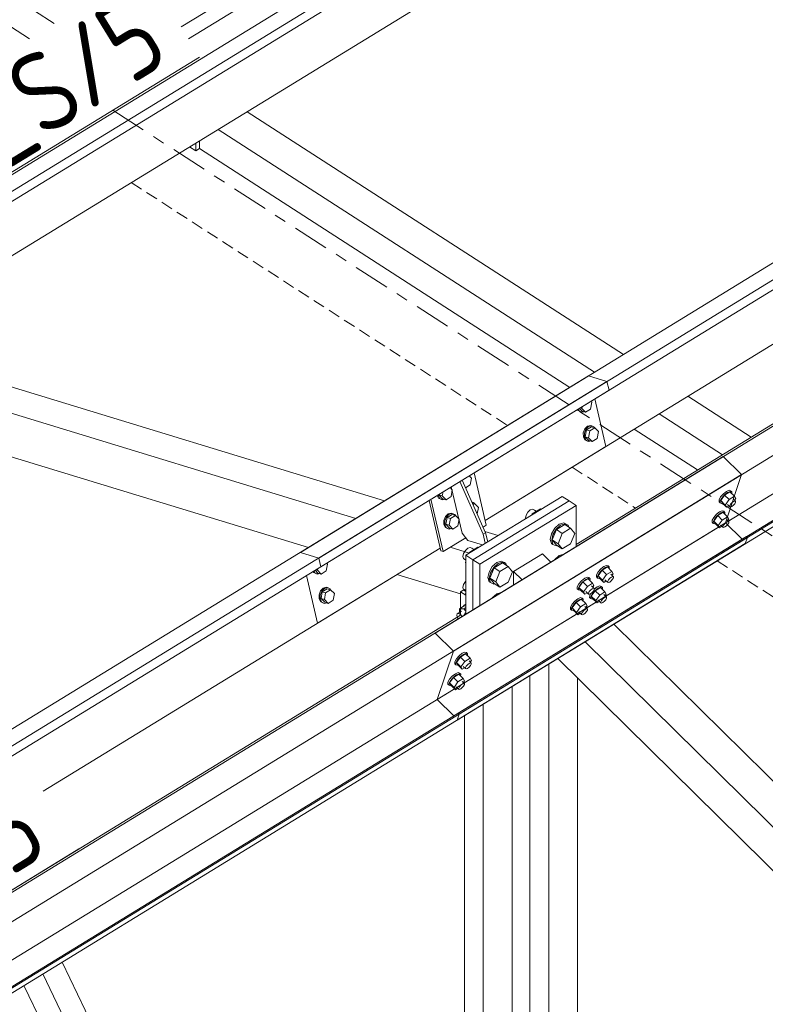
# Model space of a CAD drawing. Header units: millimetres. Extents: x 581 to 1768, y 561 to 1400.
# Tile 64 of 91: x 1348 to 1386, y 1213 to 1262. Entities that reach past the tile are written whole.
import ezdxf

# ---------------------------------------------------------------- set-up
doc = ezdxf.new("R2010")
doc.units = ezdxf.units.MM
doc.header["$LTSCALE"] = 0.6
for name, pattern in [('VERDECKT2', [1.5, 1, -0.5]), ('XKITLINE00', [0]), ('XKITLINE03', [6, 3, -1, 1, -1])]:
    doc.linetypes.add(name, pattern=pattern)
for name, color, linetype, lineweight in [('Bolt', 7, 'Continuous', 0), ('Part', 2, 'Continuous', 0), ('PartMark', 3, 'Continuous', 0), ('S-GRID', 1, 'Continuous', 0)]:
    doc.layers.add(name, color=color, linetype=linetype, lineweight=lineweight)
doc.styles.add('ISOCPEUR', font='ISOCPEUR.TTF')

msp = doc.modelspace()

# ---------------------------------------------------------------- linework, layer by layer
at = {"layer": 'Bolt', "color": 3, "linetype": 'XKITLINE00', "lineweight": 0}
for p, q in [((1376.192, 1242.427), (1376.22, 1242.374)), ((1376.276, 1242.357), (1376.228, 1242.449)), ((1376.284, 1242.483), (1376.42, 1242.346)), ((1376.321, 1242.506), (1376.402, 1242.481)), ((1376.402, 1242.481), (1376.417, 1242.565)), ((1376.587, 1242.295), (1376.402, 1242.481)), ((1376.835, 1242.447), (1376.587, 1242.295)), ((1376.898, 1242.786), (1376.835, 1242.447)), ((1376.898, 1242.786), (1376.852, 1242.832)), ((1376.22, 1242.374), (1376.355, 1242.311)), ((1376.41, 1242.294), (1376.276, 1242.357)), ((1376.355, 1242.311), (1376.41, 1242.294)), ((1376.507, 1242.319), (1376.41, 1242.294)), ((1376.42, 1242.346), (1376.587, 1242.295)), ((1376.554, 1241.458), (1376.479, 1241.266)), ((1376.534, 1241.249), (1376.609, 1241.441)), ((1376.686, 1241.593), (1376.554, 1241.458)), ((1376.609, 1241.441), (1376.742, 1241.576)), ((1376.886, 1241.565), (1376.638, 1241.413)), ((1376.84, 1241.634), (1376.686, 1241.593)), ((1376.742, 1241.576), (1376.896, 1241.617)), ((1376.805, 1241.362), (1377.053, 1241.514)), ((1376.84, 1241.634), (1376.896, 1241.617)), ((1376.886, 1241.565), (1377.053, 1241.514)), ((1376.896, 1241.617), (1377.031, 1241.553)), ((1377.031, 1241.553), (1377.051, 1241.514)), ((1377.053, 1241.514), (1377.238, 1241.327)), ((1376.479, 1241.266), (1376.481, 1241.068)), ((1376.481, 1241.068), (1376.56, 1240.916)), ((1376.537, 1241.051), (1376.534, 1241.249)), ((1376.616, 1240.899), (1376.537, 1241.051)), ((1376.638, 1241.413), (1376.575, 1241.074)), ((1376.575, 1241.074), (1376.76, 1240.888)), ((1376.575, 1241.074), (1376.742, 1241.023)), ((1376.638, 1241.413), (1376.805, 1241.362)), ((1376.742, 1241.023), (1376.805, 1241.362)), ((1376.927, 1240.837), (1376.742, 1241.023)), ((1377.175, 1240.989), (1376.927, 1240.837)), ((1377.238, 1241.327), (1377.175, 1240.989)), ((1376.56, 1240.916), (1376.695, 1240.852)), ((1376.751, 1240.835), (1376.616, 1240.899)), ((1376.695, 1240.852), (1376.751, 1240.835)), ((1376.848, 1240.861), (1376.751, 1240.835)), ((1376.76, 1240.888), (1376.927, 1240.837)), ((1370.922, 1239.016), (1370.81, 1239.128)), ((1370.922, 1239.016), (1370.859, 1238.677)), ((1369.967, 1238.43), (1369.855, 1238.542)), ((1370.859, 1238.677), (1370.632, 1238.538)), ((1369.219, 1238.152), (1369.289, 1238.019)), ((1369.265, 1238.153), (1369.265, 1238.181)), ((1369.344, 1238.002), (1369.265, 1238.153)), ((1369.289, 1238.019), (1369.424, 1237.955)), ((1369.309, 1238.208), (1369.304, 1238.177)), ((1369.304, 1238.177), (1369.489, 1237.99)), ((1369.304, 1238.177), (1369.47, 1238.126)), ((1369.479, 1237.938), (1369.344, 1238.002)), ((1369.47, 1238.126), (1369.508, 1238.33)), ((1369.656, 1237.939), (1369.47, 1238.126)), ((1369.904, 1238.092), (1369.656, 1237.939)), ((1369.967, 1238.43), (1369.904, 1238.092)), ((1383.305, 1238.08), (1383.225, 1237.934)), ((1383.281, 1237.879), (1383.36, 1238.025)), ((1383.439, 1238.234), (1383.305, 1238.08)), ((1383.501, 1238.168), (1383.306, 1237.894)), ((1383.36, 1238.025), (1383.495, 1238.179)), ((1383.594, 1238.354), (1383.439, 1238.234)), ((1383.495, 1238.179), (1383.649, 1238.299)), ((1383.763, 1238.329), (1383.501, 1238.168)), ((1383.724, 1237.949), (1383.501, 1238.168)), ((1383.726, 1238.409), (1383.594, 1238.354)), ((1383.649, 1238.299), (1383.781, 1238.354)), ((1383.985, 1238.109), (1383.724, 1237.949)), ((1383.801, 1238.384), (1383.726, 1238.409)), ((1383.763, 1238.329), (1383.985, 1238.109)), ((1383.781, 1238.354), (1383.856, 1238.329)), ((1383.801, 1238.384), (1383.856, 1238.329)), ((1383.856, 1238.329), (1383.854, 1238.239)), ((1384.052, 1237.996), (1383.985, 1238.109)), ((1369.424, 1237.955), (1369.479, 1237.938)), ((1369.576, 1237.964), (1369.479, 1237.938)), ((1369.489, 1237.99), (1369.656, 1237.939)), ((1370.941, 1237.837), (1371.054, 1237.783)), ((1370.967, 1237.777), (1371.077, 1237.744)), ((1371.002, 1237.698), (1371.077, 1237.744)), ((1371.054, 1237.783), (1371.075, 1237.744)), ((1371.077, 1237.744), (1371.262, 1237.557)), ((1371.203, 1237.243), (1371.262, 1237.557)), ((1383.223, 1237.835), (1383.225, 1237.934)), ((1383.223, 1237.835), (1383.279, 1237.78)), ((1383.279, 1237.78), (1383.281, 1237.879)), ((1383.354, 1237.755), (1383.279, 1237.78)), ((1383.528, 1237.675), (1383.306, 1237.894)), ((1383.306, 1237.894), (1383.372, 1237.781)), ((1383.385, 1237.768), (1383.354, 1237.755)), ((1383.372, 1237.781), (1383.594, 1237.562)), ((1383.528, 1237.675), (1383.724, 1237.949)), ((1383.528, 1237.675), (1383.594, 1237.562)), ((1383.594, 1237.562), (1383.711, 1237.633)), ((1383.645, 1237.698), (1383.757, 1237.588)), ((1383.757, 1237.588), (1383.758, 1237.638)), ((1383.794, 1237.576), (1383.757, 1237.588)), ((1383.758, 1237.638), (1383.797, 1237.711)), ((1383.86, 1237.603), (1383.794, 1237.576)), ((1383.797, 1237.711), (1383.865, 1237.788)), ((1383.937, 1237.664), (1383.86, 1237.603)), ((1383.865, 1237.788), (1383.942, 1237.848)), ((1383.934, 1237.973), (1384.046, 1237.863)), ((1384.005, 1237.741), (1383.937, 1237.664)), ((1383.942, 1237.848), (1384.008, 1237.875)), ((1383.993, 1237.914), (1384.052, 1237.996)), ((1384.044, 1237.813), (1384.005, 1237.741)), ((1384.008, 1237.875), (1384.046, 1237.863)), ((1384.046, 1237.863), (1384.044, 1237.813)), ((1369.622, 1237.103), (1369.547, 1236.91)), ((1369.603, 1236.893), (1369.678, 1237.086)), ((1369.755, 1237.238), (1369.622, 1237.103)), ((1369.707, 1237.057), (1369.644, 1236.719)), ((1369.678, 1237.086), (1369.81, 1237.221)), ((1369.955, 1237.209), (1369.707, 1237.057)), ((1369.707, 1237.057), (1369.873, 1237.006)), ((1369.909, 1237.279), (1369.755, 1237.238)), ((1369.81, 1237.221), (1369.964, 1237.262)), ((1369.873, 1237.006), (1370.121, 1237.158)), ((1369.909, 1237.279), (1369.964, 1237.262)), ((1369.955, 1237.209), (1370.121, 1237.158)), ((1369.964, 1237.262), (1370.099, 1237.198)), ((1370.099, 1237.198), (1370.119, 1237.159)), ((1370.121, 1237.158), (1370.307, 1236.972)), ((1373.633, 1237.173), (1373.601, 1237.024)), ((1373.601, 1237.024), (1373.609, 1236.998)), ((1373.721, 1237.321), (1373.633, 1237.173)), ((1373.84, 1237.429), (1373.721, 1237.321)), ((1373.959, 1237.468), (1373.84, 1237.429)), ((1373.915, 1237.186), (1373.936, 1237.237)), ((1373.936, 1237.237), (1374.349, 1237.49)), ((1373.936, 1237.237), (1373.966, 1237.217)), ((1374.047, 1237.426), (1373.959, 1237.468)), ((1374.047, 1237.426), (1374.143, 1237.364)), ((1374.349, 1237.49), (1374.38, 1237.47)), ((1382.964, 1237.061), (1382.885, 1236.915)), ((1383.099, 1237.215), (1382.964, 1237.061)), ((1383.161, 1237.149), (1382.965, 1236.875)), ((1383.02, 1237.006), (1383.155, 1237.16)), ((1383.253, 1237.335), (1383.099, 1237.215)), ((1383.155, 1237.16), (1383.309, 1237.281)), ((1383.423, 1237.31), (1383.161, 1237.149)), ((1383.383, 1236.93), (1383.161, 1237.149)), ((1383.386, 1237.39), (1383.253, 1237.335)), ((1383.309, 1237.281), (1383.441, 1237.336)), ((1383.645, 1237.09), (1383.383, 1236.93)), ((1383.461, 1237.365), (1383.386, 1237.39)), ((1383.423, 1237.31), (1383.645, 1237.09)), ((1383.441, 1237.336), (1383.516, 1237.31)), ((1383.461, 1237.365), (1383.516, 1237.31)), ((1383.516, 1237.31), (1383.514, 1237.22)), ((1383.712, 1236.977), (1383.645, 1237.09)), ((1369.547, 1236.91), (1369.55, 1236.712)), ((1369.55, 1236.712), (1369.629, 1236.56)), ((1369.605, 1236.695), (1369.603, 1236.893)), ((1369.684, 1236.544), (1369.605, 1236.695)), ((1369.629, 1236.56), (1369.764, 1236.497)), ((1369.644, 1236.719), (1369.829, 1236.532)), ((1369.644, 1236.719), (1369.81, 1236.668)), ((1369.819, 1236.48), (1369.684, 1236.544)), ((1369.81, 1236.668), (1369.873, 1237.006)), ((1369.996, 1236.481), (1369.81, 1236.668)), ((1369.829, 1236.532), (1369.996, 1236.481)), ((1370.244, 1236.633), (1369.996, 1236.481)), ((1370.307, 1236.972), (1370.244, 1236.633)), ((1375.282, 1236.718), (1375.061, 1236.518)), ((1375.131, 1236.473), (1375.352, 1236.673)), ((1375.559, 1236.709), (1375.145, 1236.455)), ((1375.503, 1236.789), (1375.282, 1236.718)), ((1375.352, 1236.673), (1375.573, 1236.744)), ((1375.665, 1236.713), (1375.503, 1236.789)), ((1375.559, 1236.709), (1375.849, 1236.521)), ((1375.573, 1236.744), (1375.734, 1236.668)), ((1375.665, 1236.713), (1375.734, 1236.668)), ((1375.734, 1236.668), (1375.76, 1236.578)), ((1382.883, 1236.816), (1382.885, 1236.915)), ((1382.883, 1236.816), (1382.938, 1236.762)), ((1382.938, 1236.762), (1382.941, 1236.86)), ((1383.013, 1236.736), (1382.938, 1236.762)), ((1382.941, 1236.86), (1383.02, 1237.006)), ((1383.188, 1236.656), (1382.965, 1236.875)), ((1382.965, 1236.875), (1383.032, 1236.762)), ((1383.045, 1236.749), (1383.013, 1236.736)), ((1383.032, 1236.762), (1383.254, 1236.543)), ((1383.188, 1236.656), (1383.383, 1236.93)), ((1383.188, 1236.656), (1383.254, 1236.543)), ((1383.254, 1236.543), (1383.371, 1236.614)), ((1383.305, 1236.679), (1383.416, 1236.57)), ((1383.416, 1236.57), (1383.418, 1236.619)), ((1383.454, 1236.557), (1383.416, 1236.57)), ((1383.418, 1236.619), (1383.457, 1236.692)), ((1383.52, 1236.585), (1383.454, 1236.557)), ((1383.457, 1236.692), (1383.525, 1236.769)), ((1383.597, 1236.645), (1383.52, 1236.585)), ((1383.525, 1236.769), (1383.602, 1236.829)), ((1383.594, 1236.954), (1383.705, 1236.844)), ((1383.665, 1236.722), (1383.597, 1236.645)), ((1383.602, 1236.829), (1383.668, 1236.857)), ((1383.653, 1236.895), (1383.712, 1236.977)), ((1383.704, 1236.795), (1383.665, 1236.722)), ((1383.668, 1236.857), (1383.705, 1236.844)), ((1383.705, 1236.844), (1383.704, 1236.795)), ((1369.764, 1236.497), (1369.819, 1236.48)), ((1369.916, 1236.505), (1369.819, 1236.48)), ((1374.9, 1236.244), (1374.84, 1235.968)), ((1375.061, 1236.518), (1374.9, 1236.244)), ((1374.91, 1235.923), (1374.969, 1236.198)), ((1375.145, 1236.455), (1374.938, 1235.94)), ((1374.969, 1236.198), (1375.131, 1236.473)), ((1375.145, 1236.455), (1375.436, 1236.267)), ((1375.229, 1235.752), (1375.436, 1236.267)), ((1375.436, 1236.267), (1375.849, 1236.521)), ((1375.849, 1236.521), (1376.056, 1236.259)), ((1376.056, 1236.259), (1375.849, 1235.744)), ((1370.855, 1235.565), (1370.736, 1235.526)), ((1371.245, 1235.587), (1370.832, 1235.334)), ((1370.943, 1235.523), (1370.855, 1235.565)), ((1371.245, 1235.587), (1371.276, 1235.567)), ((1374.84, 1235.968), (1374.9, 1235.764)), ((1374.9, 1235.764), (1374.969, 1235.719)), ((1374.969, 1235.719), (1374.91, 1235.923)), ((1374.938, 1235.94), (1375.145, 1235.678)), ((1374.938, 1235.94), (1375.229, 1235.752)), ((1375.131, 1235.643), (1374.969, 1235.719)), ((1375.177, 1235.658), (1375.131, 1235.643)), ((1375.145, 1235.678), (1375.436, 1235.49)), ((1375.436, 1235.49), (1375.229, 1235.752)), ((1375.849, 1235.744), (1375.436, 1235.49)), ((1370.529, 1235.27), (1370.497, 1235.121)), ((1370.497, 1235.121), (1370.529, 1235.011)), ((1370.617, 1235.418), (1370.529, 1235.27)), ((1370.736, 1235.526), (1370.617, 1235.418)), ((1370.811, 1235.283), (1370.832, 1235.334)), ((1370.832, 1235.334), (1370.862, 1235.314)), ((1370.943, 1235.523), (1371.04, 1235.461)), ((1375.282, 1235.163), (1375.061, 1234.964)), ((1375.503, 1235.235), (1375.282, 1235.163)), ((1375.511, 1235.231), (1375.503, 1235.235)), ((1363.766, 1234.735), (1363.703, 1234.396)), ((1363.766, 1234.735), (1363.72, 1234.781)), ((1370.529, 1235.011), (1370.645, 1234.936)), ((1370.625, 1234.818), (1370.645, 1234.868)), ((1370.645, 1234.793), (1370.625, 1234.818)), ((1370.625, 1234.818), (1370.645, 1234.805)), ((1371.957, 1234.615), (1371.796, 1234.341)), ((1372.178, 1234.815), (1371.957, 1234.615)), ((1372.027, 1234.57), (1372.248, 1234.77)), ((1372.455, 1234.806), (1372.041, 1234.552)), ((1372.399, 1234.886), (1372.178, 1234.815)), ((1372.248, 1234.77), (1372.469, 1234.841)), ((1372.332, 1234.364), (1372.746, 1234.618)), ((1372.561, 1234.81), (1372.399, 1234.886)), ((1372.455, 1234.806), (1372.746, 1234.618)), ((1372.469, 1234.841), (1372.631, 1234.765)), ((1372.561, 1234.81), (1372.631, 1234.765)), ((1372.631, 1234.765), (1372.656, 1234.676)), ((1372.746, 1234.618), (1372.952, 1234.356)), ((1375.061, 1234.964), (1375.053, 1234.95)), ((1377.504, 1234.619), (1377.35, 1234.499)), ((1377.674, 1234.594), (1377.412, 1234.433)), ((1377.636, 1234.674), (1377.504, 1234.619)), ((1377.56, 1234.564), (1377.692, 1234.619)), ((1377.711, 1234.649), (1377.636, 1234.674)), ((1377.674, 1234.594), (1377.896, 1234.374)), ((1377.692, 1234.619), (1377.767, 1234.594)), ((1377.711, 1234.649), (1377.767, 1234.594)), ((1377.767, 1234.594), (1377.765, 1234.504)), ((1363.06, 1234.377), (1363.088, 1234.324)), ((1363.088, 1234.324), (1363.223, 1234.26)), ((1363.144, 1234.307), (1363.096, 1234.398)), ((1363.278, 1234.243), (1363.144, 1234.307)), ((1363.151, 1234.433), (1363.288, 1234.295)), ((1363.189, 1234.455), (1363.269, 1234.431)), ((1363.223, 1234.26), (1363.278, 1234.243)), ((1363.269, 1234.431), (1363.285, 1234.515)), ((1363.455, 1234.244), (1363.269, 1234.431)), ((1363.375, 1234.269), (1363.278, 1234.243)), ((1363.288, 1234.295), (1363.455, 1234.244)), ((1363.703, 1234.396), (1363.455, 1234.244)), ((1371.796, 1234.341), (1371.736, 1234.065)), ((1371.806, 1234.02), (1371.865, 1234.296)), ((1372.041, 1234.552), (1371.834, 1234.037)), ((1371.865, 1234.296), (1372.027, 1234.57)), ((1372.041, 1234.552), (1372.332, 1234.364)), ((1372.125, 1233.849), (1372.332, 1234.364)), ((1372.952, 1234.356), (1372.746, 1233.841)), ((1376.681, 1234.089), (1376.549, 1234.034)), ((1376.756, 1234.064), (1376.681, 1234.089)), ((1377.134, 1234.1), (1377.136, 1234.199)), ((1377.134, 1234.1), (1377.189, 1234.045)), ((1377.215, 1234.345), (1377.136, 1234.199)), ((1377.189, 1234.045), (1377.192, 1234.144)), ((1377.192, 1234.144), (1377.271, 1234.29)), ((1377.35, 1234.499), (1377.215, 1234.345)), ((1377.412, 1234.433), (1377.216, 1234.159)), ((1377.439, 1233.94), (1377.216, 1234.159)), ((1377.216, 1234.159), (1377.283, 1234.046)), ((1377.271, 1234.29), (1377.406, 1234.444)), ((1377.406, 1234.444), (1377.56, 1234.564)), ((1377.634, 1234.214), (1377.412, 1234.433)), ((1377.439, 1233.94), (1377.634, 1234.214)), ((1377.896, 1234.374), (1377.634, 1234.214)), ((1377.797, 1234.031), (1377.874, 1234.091)), ((1377.845, 1234.238), (1377.978, 1234.106)), ((1377.874, 1234.091), (1377.941, 1234.119)), ((1377.962, 1234.261), (1377.896, 1234.374)), ((1377.904, 1234.179), (1377.962, 1234.261)), ((1377.941, 1234.119), (1377.978, 1234.106)), ((1377.978, 1234.106), (1377.977, 1234.057)), ((1370.529, 1233.716), (1370.497, 1233.566)), ((1370.617, 1233.864), (1370.529, 1233.716)), ((1370.645, 1233.889), (1370.617, 1233.864)), ((1371.736, 1234.065), (1371.796, 1233.861)), ((1371.796, 1233.861), (1371.865, 1233.816)), ((1371.865, 1233.816), (1371.806, 1234.02)), ((1371.834, 1234.037), (1372.041, 1233.775)), ((1371.834, 1234.037), (1372.125, 1233.849)), ((1372.027, 1233.74), (1371.865, 1233.816)), ((1372.073, 1233.755), (1372.027, 1233.74)), ((1372.041, 1233.775), (1372.332, 1233.587)), ((1372.332, 1233.587), (1372.125, 1233.849)), ((1372.746, 1233.841), (1372.332, 1233.587)), ((1376.179, 1233.515), (1376.181, 1233.614)), ((1376.26, 1233.759), (1376.181, 1233.614)), ((1376.237, 1233.559), (1376.316, 1233.705)), ((1376.395, 1233.913), (1376.26, 1233.759)), ((1376.457, 1233.848), (1376.261, 1233.574)), ((1376.316, 1233.705), (1376.45, 1233.858)), ((1376.549, 1234.034), (1376.395, 1233.913)), ((1376.45, 1233.858), (1376.605, 1233.979)), ((1376.719, 1234.008), (1376.457, 1233.848)), ((1376.679, 1233.628), (1376.457, 1233.848)), ((1376.484, 1233.354), (1376.679, 1233.628)), ((1376.605, 1233.979), (1376.737, 1234.034)), ((1376.941, 1233.789), (1376.679, 1233.628)), ((1376.719, 1234.008), (1376.941, 1233.789)), ((1376.737, 1234.034), (1376.812, 1234.009)), ((1376.756, 1234.064), (1376.812, 1234.009)), ((1376.812, 1234.009), (1376.81, 1233.918)), ((1376.89, 1233.652), (1377.023, 1233.521)), ((1377.007, 1233.675), (1376.941, 1233.789)), ((1376.949, 1233.594), (1377.007, 1233.675)), ((1377.164, 1233.6), (1377.022, 1233.489)), ((1377.296, 1233.655), (1377.164, 1233.6)), ((1377.264, 1234.02), (1377.189, 1234.045)), ((1377.22, 1233.545), (1377.352, 1233.6)), ((1377.295, 1234.033), (1377.264, 1234.02)), ((1377.283, 1234.046), (1377.505, 1233.827)), ((1377.371, 1233.63), (1377.296, 1233.655)), ((1377.352, 1233.6), (1377.427, 1233.575)), ((1377.371, 1233.63), (1377.427, 1233.575)), ((1377.439, 1233.94), (1377.505, 1233.827)), ((1377.505, 1233.827), (1377.622, 1233.898)), ((1377.556, 1233.963), (1377.689, 1233.832)), ((1377.689, 1233.832), (1377.69, 1233.881)), ((1377.727, 1233.819), (1377.689, 1233.832)), ((1377.69, 1233.881), (1377.73, 1233.954)), ((1377.793, 1233.847), (1377.727, 1233.819)), ((1377.73, 1233.954), (1377.797, 1234.031)), ((1377.87, 1233.907), (1377.793, 1233.847)), ((1377.937, 1233.984), (1377.87, 1233.907)), ((1377.977, 1234.057), (1377.937, 1233.984)), ((1363.421, 1233.408), (1363.346, 1233.215)), ((1363.346, 1233.215), (1363.349, 1233.017)), ((1363.402, 1233.198), (1363.477, 1233.391)), ((1363.404, 1233), (1363.402, 1233.198)), ((1363.554, 1233.542), (1363.421, 1233.408)), ((1363.506, 1233.362), (1363.443, 1233.023)), ((1363.477, 1233.391), (1363.609, 1233.525)), ((1363.754, 1233.514), (1363.506, 1233.362)), ((1363.506, 1233.362), (1363.673, 1233.311)), ((1363.708, 1233.583), (1363.554, 1233.542)), ((1363.609, 1233.525), (1363.764, 1233.566)), ((1363.61, 1232.972), (1363.673, 1233.311)), ((1363.673, 1233.311), (1363.921, 1233.463)), ((1363.708, 1233.583), (1363.764, 1233.566)), ((1363.754, 1233.514), (1363.921, 1233.463)), ((1363.764, 1233.566), (1363.898, 1233.503)), ((1363.898, 1233.503), (1363.919, 1233.464)), ((1363.921, 1233.463), (1364.106, 1233.277)), ((1364.106, 1233.277), (1364.043, 1232.938)), ((1370.497, 1233.566), (1370.529, 1233.457)), ((1370.529, 1233.457), (1370.645, 1233.382)), ((1370.625, 1233.264), (1370.645, 1233.313)), ((1370.645, 1233.239), (1370.625, 1233.264)), ((1370.625, 1233.264), (1370.645, 1233.251)), ((1372.178, 1233.26), (1371.957, 1233.061)), ((1372.399, 1233.332), (1372.178, 1233.26)), ((1372.407, 1233.328), (1372.399, 1233.332)), ((1376.179, 1233.515), (1376.234, 1233.46)), ((1376.234, 1233.46), (1376.237, 1233.559)), ((1376.309, 1233.435), (1376.234, 1233.46)), ((1376.484, 1233.354), (1376.261, 1233.574)), ((1376.261, 1233.574), (1376.327, 1233.46)), ((1376.34, 1233.448), (1376.309, 1233.435)), ((1376.327, 1233.46), (1376.55, 1233.241)), ((1376.484, 1233.354), (1376.55, 1233.241)), ((1376.55, 1233.241), (1376.667, 1233.313)), ((1376.601, 1233.378), (1376.734, 1233.246)), ((1376.734, 1233.246), (1376.735, 1233.296)), ((1376.772, 1233.234), (1376.734, 1233.246)), ((1376.735, 1233.296), (1376.775, 1233.369)), ((1376.838, 1233.261), (1376.772, 1233.234)), ((1376.775, 1233.369), (1376.842, 1233.446)), ((1376.794, 1233.081), (1376.796, 1233.18)), ((1376.796, 1233.18), (1376.842, 1233.265)), ((1376.915, 1233.322), (1376.838, 1233.261)), ((1376.842, 1233.446), (1376.919, 1233.506)), ((1376.849, 1233.026), (1376.852, 1233.125)), ((1376.852, 1233.125), (1376.931, 1233.271)), ((1377.072, 1233.414), (1376.876, 1233.14)), ((1377.099, 1232.921), (1376.876, 1233.14)), ((1376.876, 1233.14), (1376.943, 1233.027)), ((1376.982, 1233.399), (1376.915, 1233.322)), ((1376.919, 1233.506), (1376.986, 1233.533)), ((1376.931, 1233.271), (1377.066, 1233.425)), ((1377.022, 1233.471), (1376.982, 1233.399)), ((1376.986, 1233.533), (1377.023, 1233.521)), ((1377.023, 1233.521), (1377.022, 1233.471)), ((1377.066, 1233.425), (1377.22, 1233.545)), ((1377.334, 1233.575), (1377.072, 1233.414)), ((1377.294, 1233.195), (1377.072, 1233.414)), ((1377.099, 1232.921), (1377.294, 1233.195)), ((1377.556, 1233.355), (1377.294, 1233.195)), ((1377.334, 1233.575), (1377.556, 1233.355)), ((1377.427, 1233.575), (1377.425, 1233.485)), ((1377.505, 1233.219), (1377.638, 1233.087)), ((1377.622, 1233.242), (1377.556, 1233.355)), ((1377.564, 1233.16), (1377.622, 1233.242)), ((1363.349, 1233.017), (1363.428, 1232.865)), ((1363.484, 1232.848), (1363.404, 1233)), ((1363.428, 1232.865), (1363.563, 1232.801)), ((1363.443, 1233.023), (1363.628, 1232.837)), ((1363.443, 1233.023), (1363.61, 1232.972)), ((1363.618, 1232.784), (1363.484, 1232.848)), ((1363.563, 1232.801), (1363.618, 1232.784)), ((1363.795, 1232.786), (1363.61, 1232.972)), ((1363.715, 1232.81), (1363.618, 1232.784)), ((1363.628, 1232.837), (1363.795, 1232.786)), ((1364.043, 1232.938), (1363.795, 1232.786)), ((1370.326, 1232.518), (1370.565, 1232.665)), ((1370.531, 1232.644), (1370.544, 1232.692)), ((1370.544, 1232.692), (1370.645, 1232.739)), ((1370.544, 1232.692), (1370.604, 1232.728)), ((1370.565, 1232.665), (1370.645, 1232.665)), ((1370.604, 1232.728), (1370.645, 1232.747)), ((1371.957, 1233.061), (1371.949, 1233.047)), ((1375.92, 1232.74), (1375.841, 1232.595)), ((1375.897, 1232.54), (1375.976, 1232.686)), ((1376.055, 1232.894), (1375.92, 1232.74)), ((1376.117, 1232.829), (1375.921, 1232.555)), ((1375.976, 1232.686), (1376.11, 1232.839)), ((1376.209, 1233.015), (1376.055, 1232.894)), ((1376.11, 1232.839), (1376.265, 1232.96)), ((1376.379, 1232.989), (1376.117, 1232.829)), ((1376.339, 1232.609), (1376.117, 1232.829)), ((1376.341, 1233.07), (1376.209, 1233.015)), ((1376.265, 1232.96), (1376.397, 1233.015)), ((1376.601, 1232.77), (1376.339, 1232.609)), ((1376.416, 1233.045), (1376.341, 1233.07)), ((1376.379, 1232.989), (1376.601, 1232.77)), ((1376.397, 1233.015), (1376.472, 1232.99)), ((1376.416, 1233.045), (1376.472, 1232.99)), ((1376.472, 1232.99), (1376.47, 1232.899)), ((1376.55, 1232.633), (1376.683, 1232.502)), ((1376.667, 1232.657), (1376.601, 1232.77)), ((1376.609, 1232.575), (1376.667, 1232.657)), ((1376.794, 1233.081), (1376.849, 1233.026)), ((1376.924, 1233.001), (1376.849, 1233.026)), ((1376.955, 1233.014), (1376.924, 1233.001)), ((1376.943, 1233.027), (1377.165, 1232.808)), ((1377.099, 1232.921), (1377.165, 1232.808)), ((1377.165, 1232.808), (1377.282, 1232.879)), ((1377.216, 1232.944), (1377.349, 1232.813)), ((1377.349, 1232.813), (1377.35, 1232.862)), ((1377.387, 1232.8), (1377.349, 1232.813)), ((1377.35, 1232.862), (1377.39, 1232.935)), ((1377.453, 1232.828), (1377.387, 1232.8)), ((1377.39, 1232.935), (1377.457, 1233.012)), ((1377.53, 1232.888), (1377.453, 1232.828)), ((1377.457, 1233.012), (1377.534, 1233.072)), ((1377.597, 1232.965), (1377.53, 1232.888)), ((1377.534, 1233.072), (1377.601, 1233.1)), ((1377.637, 1233.038), (1377.597, 1232.965)), ((1377.601, 1233.1), (1377.638, 1233.087)), ((1377.638, 1233.087), (1377.637, 1233.038)), ((1370.193, 1232.192), (1370.211, 1232.258)), ((1370.211, 1232.102), (1370.193, 1232.192)), ((1370.211, 1232.258), (1370.426, 1232.389)), ((1370.211, 1232.258), (1370.263, 1232.282)), ((1370.263, 1232.282), (1370.332, 1232.257)), ((1370.547, 1232.518), (1370.326, 1232.518)), ((1370.326, 1232.328), (1370.326, 1232.518)), ((1370.332, 1232.257), (1370.402, 1232.191)), ((1370.402, 1232.191), (1370.441, 1232.123)), ((1370.617, 1232.31), (1370.544, 1232.185)), ((1370.547, 1232.518), (1370.645, 1232.578)), ((1370.645, 1232.392), (1370.547, 1232.518)), ((1370.645, 1232.335), (1370.617, 1232.31)), ((1375.838, 1232.496), (1375.841, 1232.595)), ((1375.838, 1232.496), (1375.894, 1232.441)), ((1375.894, 1232.441), (1375.897, 1232.54)), ((1375.969, 1232.416), (1375.894, 1232.441)), ((1376.144, 1232.335), (1375.921, 1232.555)), ((1375.921, 1232.555), (1375.987, 1232.441)), ((1376, 1232.429), (1375.969, 1232.416)), ((1375.987, 1232.441), (1376.21, 1232.222)), ((1376.144, 1232.335), (1376.339, 1232.609)), ((1376.144, 1232.335), (1376.21, 1232.222)), ((1376.21, 1232.222), (1376.327, 1232.294)), ((1376.261, 1232.359), (1376.394, 1232.227)), ((1376.394, 1232.227), (1376.395, 1232.277)), ((1376.432, 1232.215), (1376.394, 1232.227)), ((1376.395, 1232.277), (1376.435, 1232.35)), ((1376.498, 1232.242), (1376.432, 1232.215)), ((1376.435, 1232.35), (1376.502, 1232.427)), ((1376.575, 1232.303), (1376.498, 1232.242)), ((1376.502, 1232.427), (1376.579, 1232.487)), ((1376.642, 1232.38), (1376.575, 1232.303)), ((1376.579, 1232.487), (1376.646, 1232.514)), ((1376.682, 1232.452), (1376.642, 1232.38)), ((1376.646, 1232.514), (1376.683, 1232.502)), ((1376.683, 1232.502), (1376.682, 1232.452)), ((1370.262, 1232.013), (1370.211, 1232.102)), ((1370.307, 1230.183), (1370.172, 1230.029)), ((1370.461, 1230.303), (1370.307, 1230.183)), ((1370.363, 1230.128), (1370.517, 1230.249)), ((1370.631, 1230.278), (1370.369, 1230.117)), ((1370.594, 1230.359), (1370.461, 1230.303)), ((1370.517, 1230.249), (1370.649, 1230.304)), ((1370.669, 1230.333), (1370.594, 1230.359)), ((1370.631, 1230.278), (1370.853, 1230.058)), ((1370.649, 1230.304), (1370.724, 1230.278)), ((1370.669, 1230.333), (1370.724, 1230.278)), ((1370.724, 1230.278), (1370.722, 1230.188)), ((1370.091, 1229.785), (1370.093, 1229.883)), ((1370.091, 1229.785), (1370.146, 1229.73)), ((1370.172, 1230.029), (1370.093, 1229.883)), ((1370.146, 1229.73), (1370.149, 1229.828)), ((1370.221, 1229.704), (1370.146, 1229.73)), ((1370.149, 1229.828), (1370.228, 1229.974)), ((1370.369, 1230.117), (1370.173, 1229.843)), ((1370.396, 1229.624), (1370.173, 1229.843)), ((1370.173, 1229.843), (1370.24, 1229.73)), ((1370.253, 1229.717), (1370.221, 1229.704)), ((1370.228, 1229.974), (1370.363, 1230.128)), ((1370.24, 1229.73), (1370.462, 1229.511)), ((1370.591, 1229.898), (1370.369, 1230.117)), ((1370.396, 1229.624), (1370.591, 1229.898)), ((1370.853, 1230.058), (1370.591, 1229.898)), ((1370.665, 1229.66), (1370.733, 1229.737)), ((1370.733, 1229.737), (1370.81, 1229.797)), ((1370.802, 1229.922), (1370.913, 1229.812)), ((1370.873, 1229.69), (1370.805, 1229.613)), ((1370.81, 1229.797), (1370.876, 1229.825)), ((1370.92, 1229.945), (1370.853, 1230.058)), ((1370.861, 1229.863), (1370.92, 1229.945)), ((1370.912, 1229.763), (1370.873, 1229.69)), ((1370.876, 1229.825), (1370.913, 1229.812)), ((1370.913, 1229.812), (1370.912, 1229.763)), ((1370.121, 1229.285), (1369.967, 1229.164)), ((1370.023, 1229.109), (1370.177, 1229.23)), ((1370.291, 1229.259), (1370.029, 1229.099)), ((1370.253, 1229.34), (1370.121, 1229.285)), ((1370.177, 1229.23), (1370.309, 1229.285)), ((1370.328, 1229.314), (1370.253, 1229.34)), ((1370.291, 1229.259), (1370.513, 1229.04)), ((1370.309, 1229.285), (1370.384, 1229.26)), ((1370.328, 1229.314), (1370.384, 1229.26)), ((1370.384, 1229.26), (1370.382, 1229.169)), ((1370.396, 1229.624), (1370.462, 1229.511)), ((1370.462, 1229.511), (1370.579, 1229.582)), ((1370.513, 1229.647), (1370.624, 1229.538)), ((1370.624, 1229.538), (1370.626, 1229.587)), ((1370.662, 1229.525), (1370.624, 1229.538)), ((1370.626, 1229.587), (1370.665, 1229.66)), ((1370.728, 1229.553), (1370.662, 1229.525)), ((1370.805, 1229.613), (1370.728, 1229.553)), ((1369.751, 1228.766), (1369.753, 1228.864)), ((1369.751, 1228.766), (1369.806, 1228.711)), ((1369.832, 1229.01), (1369.753, 1228.864)), ((1369.806, 1228.711), (1369.809, 1228.81)), ((1369.881, 1228.686), (1369.806, 1228.711)), ((1369.809, 1228.81), (1369.888, 1228.955)), ((1369.967, 1229.164), (1369.832, 1229.01)), ((1370.029, 1229.099), (1369.833, 1228.825)), ((1370.056, 1228.605), (1369.833, 1228.825)), ((1369.833, 1228.825), (1369.899, 1228.711)), ((1369.912, 1228.699), (1369.881, 1228.686)), ((1369.888, 1228.955), (1370.023, 1229.109)), ((1369.899, 1228.711), (1370.122, 1228.492)), ((1370.251, 1228.879), (1370.029, 1229.099)), ((1370.056, 1228.605), (1370.251, 1228.879)), ((1370.513, 1229.04), (1370.251, 1228.879)), ((1370.325, 1228.641), (1370.392, 1228.718)), ((1370.392, 1228.718), (1370.47, 1228.778)), ((1370.462, 1228.903), (1370.573, 1228.793)), ((1370.47, 1228.778), (1370.536, 1228.806)), ((1370.579, 1228.926), (1370.513, 1229.04)), ((1370.521, 1228.845), (1370.579, 1228.926)), ((1370.572, 1228.744), (1370.532, 1228.671)), ((1370.536, 1228.806), (1370.573, 1228.793)), ((1370.573, 1228.793), (1370.572, 1228.744)), ((1370.056, 1228.605), (1370.122, 1228.492)), ((1370.122, 1228.492), (1370.239, 1228.564)), ((1370.173, 1228.629), (1370.284, 1228.519)), ((1370.284, 1228.519), (1370.285, 1228.568)), ((1370.322, 1228.506), (1370.284, 1228.519)), ((1370.285, 1228.568), (1370.325, 1228.641)), ((1370.388, 1228.534), (1370.322, 1228.506)), ((1370.465, 1228.594), (1370.388, 1228.534)), ((1370.532, 1228.671), (1370.465, 1228.594))]:
    msp.add_line(p, q, dxfattribs=at)
at = {"layer": 'Part', "color": 2, "linetype": 'XKITLINE00', "lineweight": 0}
for p, q in [((1332.387, 1244.493), (1408.793, 1291.334)), ((1333.299, 1244.215), (1409.705, 1291.056)), ((1333.401, 1243.777), (1409.807, 1290.618)), ((1393.169, 1283.938), (1356.489, 1261.452)), ((1394.059, 1283.667), (1356.853, 1260.858)), ((1341.576, 1246.085), (1401.416, 1282.771)), ((1362.416, 1235.319), (1438.821, 1282.16)), ((1363.328, 1235.041), (1439.733, 1281.882)), ((1363.43, 1234.603), (1439.835, 1281.444)), ((1445.514, 1278.147), (1369.109, 1231.306)), ((1446.426, 1277.247), (1370.021, 1230.406)), ((1445.624, 1274.843), (1369.218, 1228.002)), ((1370.205, 1226.973), (1446.611, 1273.814)), ((1446.668, 1274.164), (1370.263, 1227.323)), ((1446.713, 1274.12), (1370.307, 1227.279)), ((1336.754, 1270.304), (1350.19, 1261.624)), ((1432.46, 1270.257), (1376.118, 1235.716)), ((1335.52, 1269.547), (1348.955, 1260.867)), ((1359.77, 1257.239), (1378.468, 1245.16)), ((1358.337, 1256.361), (1377.035, 1244.282)), ((1357.215, 1255.291), (1357.215, 1255.673)), ((1357.406, 1255.408), (1357.406, 1255.79)), ((1356.912, 1255.487), (1357.215, 1255.291)), ((1357.215, 1255.291), (1357.406, 1255.408)), ((1357.406, 1255.408), (1375.801, 1243.525)), ((1371.605, 1236.911), (1394.19, 1250.757)), ((1341.562, 1245.54), (1366.606, 1237.888)), ((1339.838, 1244.751), (1365.174, 1237.01)), ((1300.336, 1197.261), (1376.742, 1244.102)), ((1377.654, 1243.823), (1376.742, 1244.102)), ((1301.248, 1196.983), (1377.654, 1243.823)), ((1337.186, 1243.394), (1362.814, 1235.564)), ((1377.756, 1243.386), (1377.654, 1243.823)), ((1301.35, 1196.545), (1377.756, 1243.386)), ((1377.603, 1240.588), (1377.051, 1242.954)), ((1381.677, 1243.086), (1384.824, 1241.054)), ((1380.245, 1242.208), (1383.391, 1240.175)), ((1379.01, 1241.451), (1382.157, 1239.419)), ((1371.605, 1236.911), (1377.603, 1240.588)), ((1383.435, 1240.089), (1307.029, 1193.248)), ((1384.347, 1239.189), (1383.435, 1240.089)), ((1384.347, 1239.189), (1307.941, 1192.348)), ((1371.659, 1236.676), (1371.053, 1239.277)), ((1383.544, 1236.784), (1384.347, 1239.189)), ((1370.457, 1236.272), (1369.919, 1238.581)), ((1370.345, 1238.843), (1371.501, 1236.224)), ((1370.465, 1238.916), (1371.621, 1236.297)), ((1375.42, 1238.108), (1370.645, 1235.181)), ((1375.769, 1237.883), (1375.42, 1238.108)), ((1369.399, 1235.392), (1368.814, 1237.904)), ((1369.511, 1235.358), (1368.904, 1237.959)), ((1370.994, 1234.955), (1375.769, 1237.883)), ((1375.769, 1237.883), (1370.994, 1234.955)), ((1371.343, 1234.73), (1376.118, 1237.657)), ((1376.118, 1237.657), (1375.769, 1237.883)), ((1376.118, 1235.603), (1376.118, 1237.657)), ((1383.544, 1236.784), (1307.139, 1189.943)), ((1371.498, 1236.576), (1371.659, 1236.676)), ((1384.369, 1235.971), (1383.544, 1236.784)), ((1384.589, 1236.106), (1308.183, 1189.265)), ((1384.633, 1236.062), (1308.228, 1189.221)), ((1369.511, 1235.358), (1370.637, 1236.049)), ((1370.748, 1235.912), (1370.457, 1236.272)), ((1371.501, 1236.224), (1371.621, 1236.297)), ((1371.501, 1236.224), (1371.607, 1235.771)), ((1371.591, 1236.365), (1372.249, 1236.164)), ((1371.621, 1236.297), (1371.726, 1235.844)), ((1384.531, 1235.756), (1384.633, 1236.062)), ((1384.633, 1236.062), (1384.589, 1236.106)), ((1308.126, 1188.915), (1384.531, 1235.756)), ((1369.866, 1235.576), (1370.817, 1235.286)), ((1371.476, 1235.69), (1370.748, 1235.912)), ((1349.643, 1223.447), (1369.365, 1235.538)), ((1362.416, 1235.319), (1363.328, 1235.041)), ((1363.277, 1231.806), (1369.365, 1235.538)), ((1369.399, 1235.392), (1369.511, 1235.358)), ((1370.645, 1235.181), (1370.994, 1234.955)), ((1370.645, 1232.247), (1370.645, 1235.181)), ((1373.014, 1234.377), (1374.446, 1235.255)), ((1374.446, 1235.255), (1374.87, 1234.838)), ((1363.328, 1235.041), (1363.43, 1234.603)), ((1370.994, 1232.461), (1370.994, 1234.955)), ((1370.994, 1234.955), (1371.343, 1234.73)), ((1370.994, 1232.461), (1370.994, 1234.955)), ((1371.343, 1232.675), (1371.343, 1234.73)), ((1362.725, 1234.171), (1363.277, 1231.806)), ((1367.214, 1234.22), (1370.381, 1233.252)), ((1373.014, 1234.377), (1373.437, 1233.959)), ((1373.014, 1233.7), (1373.014, 1234.377)), ((1370.381, 1233.365), (1370.572, 1233.482)), ((1370.381, 1232.199), (1370.381, 1233.365)), ((1370.381, 1233.365), (1370.645, 1233.194)), ((1370.572, 1233.482), (1370.645, 1233.435)), ((1370.381, 1232.199), (1314.038, 1197.658)), ((1370.471, 1232.141), (1370.381, 1232.199)), ((1377.999, 1231.751), (1404.898, 1205.214)), ((1369.109, 1231.306), (1370.021, 1230.406)), ((1376.566, 1230.873), (1403.466, 1204.336)), ((1370.021, 1230.406), (1369.218, 1228.002)), ((1374.758, 1192.953), (1374.758, 1229.765)), ((1375.211, 1230.042), (1402.111, 1203.505)), ((1373.828, 1192.383), (1373.828, 1229.194)), ((1376.191, 1193.832), (1376.191, 1229.076)), ((1372.935, 1191.835), (1372.935, 1228.647)), ((1369.218, 1228.002), (1370.043, 1227.188)), ((1371.502, 1190.957), (1371.502, 1227.768)), ((1370.307, 1227.279), (1370.205, 1226.973)), ((1370.263, 1227.323), (1370.307, 1227.279)), ((1370.572, 1202.914), (1370.572, 1227.198)), ((1348.685, 1218.898), (1348.683, 1218.901)), ((1359.997, 1195.266), (1350.579, 1214.941)), ((1359.042, 1194.68), (1349.624, 1214.356)), ((1358.101, 1194.103), (1348.682, 1213.779))]:
    msp.add_line(p, q, dxfattribs=at)
at = {"layer": 'Part', "color": 4, "linetype": 'VERDECKT2', "lineweight": 0}
for p, q in [((1354.016, 1253.712), (1372.714, 1241.633)), ((1375.924, 1239.559), (1379.07, 1237.526)), ((1383.135, 1234.9), (1398.411, 1225.032))]:
    msp.add_line(p, q, dxfattribs=at)
at = {"layer": 'PartMark', "color": 1, "linetype": 'XKITLINE00', "lineweight": 0}
for p, q in [((1344.957, 1252.317), (1357.409, 1259.951)), ((1338.954, 1212.936), (1351.406, 1220.57))]:
    msp.add_line(p, q, dxfattribs=at)
at = {"layer": 'S-GRID', "color": 1, "linetype": 'XKITLINE03', "lineweight": 0}
msp.add_line((1353.101, 1257.309), (1400.798, 1226.496), dxfattribs=at)

# ---------------------------------------------------------------- texts
at = {"layer": 'PartMark', "color": 1, "style": 'ISOCPEUR', "width": 0.85}
for p in [(1345.155, 1253.142), (1339.152, 1213.761)]:
    msp.add_text('B_S/5', height=4, rotation=31.5127, dxfattribs=at).set_placement(p)

doc.saveas('drawing.dxf')
